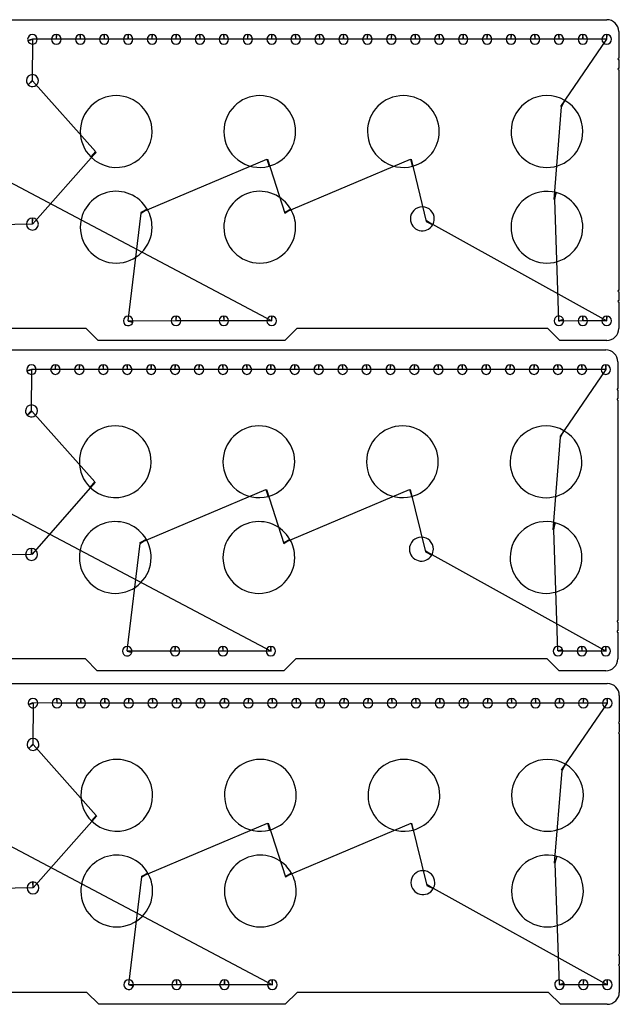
# Model space of a CAD drawing. Header units: inches. Extents: x 1 to 28.6, y 0.9 to 42.6.
# Tile 4 of 4: x 16.1 to 28.6, y 22 to 42.5. Entities that reach past the tile are written whole.
import ezdxf

# ---------------------------------------------------------------- set-up
doc = ezdxf.new("R2010")
doc.units = ezdxf.units.IN
doc.layers.get('0').update_dxf_attribs({"linetype": 'CONTINUOUS'})
doc.layers.add('3', color=7, linetype='CONTINUOUS')
doc.layers.add('9', color=7, linetype='CONTINUOUS')

msp = doc.modelspace()

# ---------------------------------------------------------------- linework, layer by layer
at = {"color": 0, "linetype": 'CONTINUOUS'}
for p, q in [((16.336, 42.124), (16.331, 41.269)), ((16.831, 42.128), (16.334, 42.132)), ((17.331, 42.128), (16.839, 42.128)), ((17.831, 42.128), (17.339, 42.128)), ((18.331, 42.128), (17.839, 42.128)), ((18.831, 42.128), (18.339, 42.128)), ((19.331, 42.128), (18.839, 42.128)), ((19.831, 42.128), (19.339, 42.128)), ((20.331, 42.128), (19.839, 42.128)), ((20.831, 42.128), (20.339, 42.128)), ((21.331, 42.128), (20.839, 42.128)), ((21.831, 42.128), (21.339, 42.128)), ((22.331, 42.128), (21.839, 42.128)), ((22.831, 42.128), (22.339, 42.128)), ((23.331, 42.128), (22.839, 42.128)), ((23.831, 42.128), (23.339, 42.128)), ((24.331, 42.128), (23.839, 42.128)), ((24.831, 42.128), (24.339, 42.128)), ((25.331, 42.128), (24.839, 42.128)), ((25.831, 42.128), (25.339, 42.128)), ((26.331, 42.128), (25.839, 42.128)), ((26.831, 42.128), (26.339, 42.128)), ((27.331, 42.128), (26.839, 42.128)), ((27.831, 42.128), (27.339, 42.128)), ((27.379, 40.724), (28.339, 42.128)), ((28.331, 42.128), (27.839, 42.128)), ((16.339, 41.262), (17.656, 39.781)), ((27.234, 38.782), (27.391, 40.717)), ((17.665, 39.772), (16.34, 38.265)), ((15.087, 39.551), (21.339, 36.244)), ((18.601, 38.507), (21.234, 39.62)), ((21.247, 39.623), (21.608, 38.495)), ((21.601, 38.507), (24.234, 39.62)), ((24.247, 39.623), (24.565, 38.32)), ((27.334, 36.248), (27.247, 38.779)), ((18.336, 36.248), (18.608, 38.495)), ((24.572, 38.332), (28.339, 36.244)), ((16.329, 38.265), (14.435, 38.235)), ((19.331, 36.244), (18.334, 36.24)), ((20.331, 36.244), (19.339, 36.244)), ((21.331, 36.244), (20.339, 36.244)), ((27.831, 36.244), (27.336, 36.24)), ((28.331, 36.244), (27.839, 36.244)), ((16.317, 35.222), (16.312, 34.367)), ((16.812, 35.226), (16.315, 35.23)), ((17.312, 35.226), (16.82, 35.226)), ((17.812, 35.226), (17.32, 35.226)), ((18.312, 35.226), (17.82, 35.226)), ((18.812, 35.226), (18.32, 35.226)), ((19.312, 35.226), (18.82, 35.226)), ((19.812, 35.226), (19.32, 35.226)), ((20.312, 35.226), (19.82, 35.226)), ((20.812, 35.226), (20.32, 35.226)), ((21.312, 35.226), (20.82, 35.226)), ((21.812, 35.226), (21.32, 35.226)), ((22.312, 35.226), (21.82, 35.226)), ((22.812, 35.226), (22.32, 35.226)), ((23.312, 35.226), (22.82, 35.226)), ((23.812, 35.226), (23.32, 35.226)), ((24.312, 35.226), (23.82, 35.226)), ((24.812, 35.226), (24.32, 35.226)), ((25.312, 35.226), (24.82, 35.226)), ((25.812, 35.226), (25.32, 35.226)), ((26.312, 35.226), (25.82, 35.226)), ((26.812, 35.226), (26.32, 35.226)), ((27.312, 35.226), (26.82, 35.226)), ((27.812, 35.226), (27.32, 35.226)), ((27.36, 33.822), (28.32, 35.226)), ((28.312, 35.226), (27.82, 35.226)), ((16.32, 34.36), (17.637, 32.879)), ((27.215, 31.88), (27.372, 33.815)), ((17.646, 32.87), (16.321, 31.363)), ((18.582, 31.605), (21.215, 32.717)), ((21.228, 32.721), (21.589, 31.593)), ((21.582, 31.605), (24.215, 32.717)), ((24.228, 32.721), (24.546, 31.418)), ((15.068, 32.649), (21.32, 29.342)), ((27.315, 29.346), (27.228, 31.877)), ((18.317, 29.346), (18.589, 31.593)), ((16.31, 31.363), (14.416, 31.333)), ((24.552, 31.429), (28.32, 29.342)), ((19.312, 29.342), (18.315, 29.338)), ((20.312, 29.342), (19.32, 29.342)), ((21.312, 29.342), (20.32, 29.342)), ((27.812, 29.342), (27.317, 29.338)), ((28.312, 29.342), (27.82, 29.342)), ((16.348, 28.251), (16.344, 27.397)), ((16.843, 28.255), (16.346, 28.259)), ((17.343, 28.255), (16.852, 28.255)), ((17.843, 28.255), (17.352, 28.255)), ((18.343, 28.255), (17.852, 28.255)), ((18.843, 28.255), (18.352, 28.255)), ((19.343, 28.255), (18.852, 28.255)), ((19.843, 28.255), (19.352, 28.255)), ((20.343, 28.255), (19.852, 28.255)), ((20.843, 28.255), (20.352, 28.255)), ((21.343, 28.255), (20.852, 28.255)), ((21.843, 28.255), (21.352, 28.255)), ((22.343, 28.255), (21.852, 28.255)), ((22.843, 28.255), (22.352, 28.255)), ((23.343, 28.255), (22.852, 28.255)), ((23.843, 28.255), (23.352, 28.255)), ((24.343, 28.255), (23.852, 28.255)), ((24.843, 28.255), (24.352, 28.255)), ((25.343, 28.255), (24.852, 28.255)), ((25.843, 28.255), (25.352, 28.255)), ((26.343, 28.255), (25.852, 28.255)), ((26.843, 28.255), (26.352, 28.255)), ((27.343, 28.255), (26.852, 28.255)), ((27.843, 28.255), (27.352, 28.255)), ((27.392, 26.851), (28.352, 28.255)), ((28.343, 28.255), (27.852, 28.255)), ((16.351, 27.389), (17.668, 25.908)), ((27.246, 24.91), (27.403, 26.845)), ((17.678, 25.899), (16.353, 24.393)), ((18.614, 24.634), (21.246, 25.747)), ((21.259, 25.75), (21.62, 24.623)), ((21.614, 24.634), (24.246, 25.747)), ((24.259, 25.75), (24.578, 24.447)), ((15.1, 25.678), (21.352, 22.371)), ((27.346, 22.375), (27.259, 24.906)), ((18.349, 22.375), (18.62, 24.623)), ((16.342, 24.393), (14.447, 24.363)), ((24.584, 24.459), (28.352, 22.371)), ((19.343, 22.371), (18.346, 22.367)), ((20.343, 22.371), (19.352, 22.371)), ((21.343, 22.371), (20.352, 22.371)), ((27.843, 22.371), (27.349, 22.367)), ((28.343, 22.371), (27.852, 22.371))]:
    msp.add_line(p, q, dxfattribs=at)
at = {"layer": '3', "color": 3, "linetype": 'CONTINUOUS'}
for p, q in [((1.335, 42.538), (28.335, 42.538)), ((28.585, 42.288), (28.585, 41.733)), ((28.585, 41.703), (28.585, 41.521)), ((28.585, 41.491), (28.585, 36.881)), ((28.585, 36.851), (28.585, 36.669)), ((28.585, 36.639), (28.585, 36.084)), ((17.46, 36.084), (12.21, 36.084)), ((17.71, 35.834), (17.46, 36.084)), ((21.857, 36.084), (21.607, 35.834)), ((27.107, 36.084), (21.857, 36.084)), ((27.357, 35.834), (27.107, 36.084)), ((21.607, 35.834), (17.71, 35.834)), ((28.335, 35.834), (27.357, 35.834)), ((1.316, 35.636), (28.316, 35.636)), ((28.566, 35.386), (28.566, 34.831)), ((28.566, 34.801), (28.566, 34.619)), ((28.566, 34.589), (28.566, 29.979)), ((28.566, 29.949), (28.566, 29.767)), ((28.566, 29.737), (28.566, 29.182)), ((17.441, 29.182), (12.191, 29.182)), ((17.691, 28.932), (17.441, 29.182)), ((21.838, 29.182), (21.588, 28.932)), ((27.088, 29.182), (21.838, 29.182)), ((27.338, 28.932), (27.088, 29.182)), ((21.588, 28.932), (17.691, 28.932)), ((28.316, 28.932), (27.338, 28.932)), ((1.347, 28.665), (28.347, 28.665)), ((28.597, 28.415), (28.597, 27.86)), ((28.597, 27.83), (28.597, 27.648)), ((28.597, 27.618), (28.597, 23.008)), ((28.597, 22.978), (28.597, 22.796)), ((28.597, 22.766), (28.597, 22.211)), ((17.472, 22.211), (12.222, 22.211)), ((17.722, 21.961), (17.472, 22.211)), ((21.869, 22.211), (21.619, 21.961)), ((27.119, 22.211), (21.869, 22.211)), ((27.369, 21.961), (27.119, 22.211)), ((21.619, 21.961), (17.722, 21.961)), ((28.347, 21.961), (27.369, 21.961))]:
    msp.add_line(p, q, dxfattribs=at)
for centre, radius, start, end in [((28.335, 42.288), 0.25, 360, 90), ((16.335, 42.128), 0.1, 360, 180), ((16.835, 42.128), 0.1, 90, 180), ((16.835, 42.128), 0.1, 360, 90), ((17.335, 42.128), 0.1, 90, 180), ((17.335, 42.128), 0.1, 360, 90), ((17.835, 42.128), 0.1, 90, 180), ((17.835, 42.128), 0.1, 360, 90), ((18.335, 42.128), 0.1, 90, 180), ((18.335, 42.128), 0.1, 360, 90), ((18.835, 42.128), 0.1, 90, 180), ((18.835, 42.128), 0.1, 360, 90), ((19.335, 42.128), 0.1, 90, 180), ((19.335, 42.128), 0.1, 360, 90), ((19.835, 42.128), 0.1, 90, 180), ((19.835, 42.128), 0.1, 360, 90), ((20.335, 42.128), 0.1, 90, 180), ((20.335, 42.128), 0.1, 360, 90), ((20.835, 42.128), 0.1, 90, 180), ((20.835, 42.128), 0.1, 360, 90), ((21.335, 42.128), 0.1, 90, 180), ((21.335, 42.128), 0.1, 360, 90), ((21.835, 42.128), 0.1, 90, 180), ((21.835, 42.128), 0.1, 360, 90), ((22.335, 42.128), 0.1, 90, 180), ((22.335, 42.128), 0.1, 360, 90), ((22.835, 42.128), 0.1, 90, 180), ((22.835, 42.128), 0.1, 360, 90), ((23.335, 42.128), 0.1, 90, 180), ((23.335, 42.128), 0.1, 360, 90), ((23.835, 42.128), 0.1, 90, 180), ((23.835, 42.128), 0.1, 360, 90), ((24.335, 42.128), 0.1, 90, 180), ((24.335, 42.128), 0.1, 360, 90), ((24.835, 42.128), 0.1, 90, 180), ((24.835, 42.128), 0.1, 360, 90), ((25.335, 42.128), 0.1, 90, 180), ((25.335, 42.128), 0.1, 360, 90), ((25.835, 42.128), 0.1, 90, 180), ((25.835, 42.128), 0.1, 360, 90), ((26.335, 42.128), 0.1, 90, 180), ((26.335, 42.128), 0.1, 360, 90), ((26.835, 42.128), 0.1, 90, 180), ((26.835, 42.128), 0.1, 360, 90), ((27.335, 42.128), 0.1, 90, 180), ((27.335, 42.128), 0.1, 360, 90), ((27.835, 42.128), 0.1, 90, 180), ((27.835, 42.128), 0.1, 360, 90), ((28.335, 42.128), 0.1, 90, 180), ((28.335, 42.128), 0.1, 360, 90), ((16.335, 42.128), 0.1, 180, 195), ((16.335, 42.128), 0.1, 195, 0), ((16.835, 42.128), 0.1, 180, 360), ((17.335, 42.128), 0.1, 180, 360), ((17.835, 42.128), 0.1, 180, 360), ((18.335, 42.128), 0.1, 180, 360), ((18.835, 42.128), 0.1, 180, 360), ((19.335, 42.128), 0.1, 180, 360), ((19.835, 42.128), 0.1, 180, 360), ((20.335, 42.128), 0.1, 180, 360), ((20.835, 42.128), 0.1, 180, 360), ((21.335, 42.128), 0.1, 180, 360), ((21.835, 42.128), 0.1, 180, 360), ((22.335, 42.128), 0.1, 180, 360), ((22.835, 42.128), 0.1, 180, 360), ((23.335, 42.128), 0.1, 180, 360), ((23.835, 42.128), 0.1, 180, 360), ((24.335, 42.128), 0.1, 180, 360), ((24.835, 42.128), 0.1, 180, 360), ((25.335, 42.128), 0.1, 180, 360), ((25.835, 42.128), 0.1, 180, 360), ((26.335, 42.128), 0.1, 180, 360), ((26.835, 42.128), 0.1, 180, 360), ((27.335, 42.128), 0.1, 180, 360), ((27.835, 42.128), 0.1, 180, 360), ((28.335, 42.128), 0.1, 180, 360), ((28.585, 41.718), 0.015, 90, 270), ((16.335, 41.266), 0.125, 360, 180), ((28.585, 41.506), 0.015, 90, 270), ((16.335, 41.266), 0.125, 180, 225), ((16.335, 41.266), 0.125, 225, 0), ((18.085, 40.201), 0.75, 360, 180), ((21.085, 40.201), 0.75, 360, 180), ((24.085, 40.201), 0.75, 360, 180), ((27.085, 40.201), 0.75, 60, 180), ((27.085, 40.201), 0.75, 360, 60), ((18.085, 40.201), 0.75, 180, 225), ((18.085, 40.201), 0.75, 225, 0), ((21.085, 40.201), 0.75, 180, 285), ((21.085, 40.201), 0.75, 285, 0), ((24.085, 40.201), 0.75, 180, 285), ((24.085, 40.201), 0.75, 285, 0), ((27.085, 40.201), 0.75, 180, 360), ((18.085, 38.201), 0.75, 30, 180), ((21.085, 38.201), 0.75, 30, 180), ((27.085, 38.201), 0.75, 75, 180), ((27.085, 38.201), 0.75, 360, 75), ((18.085, 38.201), 0.75, 360, 30), ((21.085, 38.201), 0.75, 360, 30), ((24.482, 38.376), 0.25, 360, 180), ((16.335, 38.265), 0.125, 90, 180), ((16.335, 38.265), 0.125, 360, 90), ((24.482, 38.376), 0.25, 180, 330), ((24.482, 38.376), 0.25, 330, 0), ((16.335, 38.265), 0.125, 180, 360), ((18.085, 38.201), 0.75, 180, 360), ((21.085, 38.201), 0.75, 180, 360), ((27.085, 38.201), 0.75, 180, 360), ((28.585, 36.866), 0.015, 90, 270), ((28.585, 36.654), 0.015, 90, 270), ((18.335, 36.244), 0.1, 360, 180), ((18.335, 36.244), 0.1, 180, 345), ((18.335, 36.244), 0.1, 345, 0), ((19.335, 36.244), 0.1, 90, 180), ((19.335, 36.244), 0.1, 180, 360), ((19.335, 36.244), 0.1, 360, 90), ((20.335, 36.244), 0.1, 90, 180), ((20.335, 36.244), 0.1, 180, 360), ((20.335, 36.244), 0.1, 360, 90), ((21.335, 36.244), 0.1, 90, 180), ((21.335, 36.244), 0.1, 180, 360), ((21.335, 36.244), 0.1, 360, 90), ((27.335, 36.244), 0.1, 15, 180), ((27.335, 36.244), 0.1, 180, 360), ((27.335, 36.244), 0.1, 360, 15), ((27.835, 36.244), 0.1, 90, 180), ((27.835, 36.244), 0.1, 180, 360), ((27.835, 36.244), 0.1, 360, 90), ((28.335, 36.244), 0.1, 90, 180), ((28.335, 36.244), 0.1, 180, 360), ((28.335, 36.244), 0.1, 360, 90), ((28.335, 36.084), 0.25, 270.0003, 0.0003), ((28.316, 35.386), 0.25, 360, 90), ((16.316, 35.226), 0.1, 360, 180), ((16.316, 35.226), 0.1, 180, 195), ((16.316, 35.226), 0.1, 195, 0), ((16.816, 35.226), 0.1, 90, 180), ((16.816, 35.226), 0.1, 180, 360), ((16.816, 35.226), 0.1, 360, 90), ((17.316, 35.226), 0.1, 90, 180), ((17.316, 35.226), 0.1, 180, 360), ((17.316, 35.226), 0.1, 360, 90), ((17.816, 35.226), 0.1, 90, 180), ((17.816, 35.226), 0.1, 180, 360), ((17.816, 35.226), 0.1, 360, 90), ((18.316, 35.226), 0.1, 90, 180), ((18.316, 35.226), 0.1, 180, 360), ((18.316, 35.226), 0.1, 360, 90), ((18.816, 35.226), 0.1, 90, 180), ((18.816, 35.226), 0.1, 180, 360), ((18.816, 35.226), 0.1, 360, 90), ((19.316, 35.226), 0.1, 90, 180), ((19.316, 35.226), 0.1, 180, 360), ((19.316, 35.226), 0.1, 360, 90), ((19.816, 35.226), 0.1, 90, 180), ((19.816, 35.226), 0.1, 180, 360), ((19.816, 35.226), 0.1, 360, 90), ((20.316, 35.226), 0.1, 90, 180), ((20.316, 35.226), 0.1, 180, 360), ((20.316, 35.226), 0.1, 360, 90), ((20.816, 35.226), 0.1, 90, 180), ((20.816, 35.226), 0.1, 180, 360), ((20.816, 35.226), 0.1, 360, 90), ((21.316, 35.226), 0.1, 90, 180), ((21.316, 35.226), 0.1, 180, 360), ((21.316, 35.226), 0.1, 360, 90), ((21.816, 35.226), 0.1, 90, 180), ((21.816, 35.226), 0.1, 180, 360), ((21.816, 35.226), 0.1, 360, 90), ((22.316, 35.226), 0.1, 90, 180), ((22.316, 35.226), 0.1, 180, 360), ((22.316, 35.226), 0.1, 360, 90), ((22.816, 35.226), 0.1, 90, 180), ((22.816, 35.226), 0.1, 180, 360), ((22.816, 35.226), 0.1, 360, 90), ((23.316, 35.226), 0.1, 90, 180), ((23.316, 35.226), 0.1, 180, 360), ((23.316, 35.226), 0.1, 360, 90), ((23.816, 35.226), 0.1, 90, 180), ((23.816, 35.226), 0.1, 180, 360), ((23.816, 35.226), 0.1, 360, 90), ((24.316, 35.226), 0.1, 90, 180), ((24.316, 35.226), 0.1, 180, 360), ((24.316, 35.226), 0.1, 360, 90), ((24.816, 35.226), 0.1, 90, 180), ((24.816, 35.226), 0.1, 180, 360), ((24.816, 35.226), 0.1, 360, 90), ((25.316, 35.226), 0.1, 90, 180), ((25.316, 35.226), 0.1, 180, 360), ((25.316, 35.226), 0.1, 360, 90), ((25.816, 35.226), 0.1, 90, 180), ((25.816, 35.226), 0.1, 180, 360), ((25.816, 35.226), 0.1, 360, 90), ((26.316, 35.226), 0.1, 90, 180), ((26.316, 35.226), 0.1, 180, 360), ((26.316, 35.226), 0.1, 360, 90), ((26.816, 35.226), 0.1, 90, 180), ((26.816, 35.226), 0.1, 180, 360), ((26.816, 35.226), 0.1, 360, 90), ((27.316, 35.226), 0.1, 90, 180), ((27.316, 35.226), 0.1, 180, 360), ((27.316, 35.226), 0.1, 360, 90), ((27.816, 35.226), 0.1, 90, 180), ((27.816, 35.226), 0.1, 180, 360), ((27.816, 35.226), 0.1, 360, 90), ((28.316, 35.226), 0.1, 90, 180), ((28.316, 35.226), 0.1, 180, 360), ((28.316, 35.226), 0.1, 360, 90), ((28.566, 34.816), 0.015, 90, 270), ((28.566, 34.604), 0.015, 90, 270), ((16.316, 34.363), 0.125, 360, 180), ((16.316, 34.363), 0.125, 180, 225), ((16.316, 34.363), 0.125, 225, 0), ((18.066, 33.299), 0.75, 360, 180), ((21.066, 33.299), 0.75, 360, 180), ((24.066, 33.299), 0.75, 360, 180), ((27.066, 33.299), 0.75, 60, 180), ((27.066, 33.299), 0.75, 360, 60), ((18.066, 33.299), 0.75, 180, 225), ((18.066, 33.299), 0.75, 225, 0), ((21.066, 33.299), 0.75, 180, 285), ((21.066, 33.299), 0.75, 285, 0), ((24.066, 33.299), 0.75, 180, 285), ((24.066, 33.299), 0.75, 285, 0), ((27.066, 33.299), 0.75, 180, 360), ((18.066, 31.299), 0.75, 30, 180), ((21.066, 31.299), 0.75, 30, 180), ((27.066, 31.299), 0.75, 75, 180), ((27.066, 31.299), 0.75, 360, 75), ((24.462, 31.474), 0.25, 360, 180), ((16.316, 31.363), 0.125, 90, 180), ((16.316, 31.363), 0.125, 360, 90), ((18.066, 31.299), 0.75, 360, 30), ((21.066, 31.299), 0.75, 360, 30), ((16.316, 31.363), 0.125, 180, 360), ((18.066, 31.299), 0.75, 180, 360), ((21.066, 31.299), 0.75, 180, 360), ((24.462, 31.474), 0.25, 180, 330), ((24.462, 31.474), 0.25, 330, 0), ((27.066, 31.299), 0.75, 180, 360), ((28.566, 29.964), 0.015, 90, 270), ((28.566, 29.752), 0.015, 90, 270), ((18.316, 29.342), 0.1, 360, 180), ((19.316, 29.342), 0.1, 90, 180), ((19.316, 29.342), 0.1, 360, 90), ((20.316, 29.342), 0.1, 90, 180), ((20.316, 29.342), 0.1, 360, 90), ((21.316, 29.342), 0.1, 90, 180), ((21.316, 29.342), 0.1, 360, 90), ((27.316, 29.342), 0.1, 15, 180), ((27.816, 29.342), 0.1, 90, 180), ((27.816, 29.342), 0.1, 360, 90), ((28.316, 29.342), 0.1, 90, 180), ((28.316, 29.342), 0.1, 360, 90), ((18.316, 29.342), 0.1, 180, 345), ((18.316, 29.342), 0.1, 345, 0), ((19.316, 29.342), 0.1, 180, 360), ((20.316, 29.342), 0.1, 180, 360), ((21.316, 29.342), 0.1, 180, 360), ((27.316, 29.342), 0.1, 180, 360), ((27.316, 29.342), 0.1, 360, 15), ((27.816, 29.342), 0.1, 180, 360), ((28.316, 29.342), 0.1, 180, 360), ((28.316, 29.182), 0.25, 270.0003, 0.0003), ((28.347, 28.415), 0.25, 0, 90), ((16.347, 28.255), 0.1, 360, 180), ((16.347, 28.255), 0.1, 180, 195), ((16.347, 28.255), 0.1, 195, 0), ((16.847, 28.255), 0.1, 90, 180), ((16.847, 28.255), 0.1, 180, 360), ((16.847, 28.255), 0.1, 360, 90), ((17.347, 28.255), 0.1, 90, 180), ((17.347, 28.255), 0.1, 180, 360), ((17.347, 28.255), 0.1, 360, 90), ((17.847, 28.255), 0.1, 90, 180), ((17.847, 28.255), 0.1, 180, 360), ((17.847, 28.255), 0.1, 360, 90), ((18.347, 28.255), 0.1, 90, 180), ((18.347, 28.255), 0.1, 180, 360), ((18.347, 28.255), 0.1, 360, 90), ((18.847, 28.255), 0.1, 90, 180), ((18.847, 28.255), 0.1, 180, 360), ((18.847, 28.255), 0.1, 360, 90), ((19.347, 28.255), 0.1, 90, 180), ((19.347, 28.255), 0.1, 180, 360), ((19.347, 28.255), 0.1, 360, 90), ((19.847, 28.255), 0.1, 90, 180), ((19.847, 28.255), 0.1, 180, 360), ((19.847, 28.255), 0.1, 360, 90), ((20.347, 28.255), 0.1, 90, 180), ((20.347, 28.255), 0.1, 180, 360), ((20.347, 28.255), 0.1, 360, 90), ((20.847, 28.255), 0.1, 90, 180), ((20.847, 28.255), 0.1, 180, 360), ((20.847, 28.255), 0.1, 360, 90), ((21.347, 28.255), 0.1, 90, 180), ((21.347, 28.255), 0.1, 180, 360), ((21.347, 28.255), 0.1, 360, 90), ((21.847, 28.255), 0.1, 90, 180), ((21.847, 28.255), 0.1, 180, 360), ((21.847, 28.255), 0.1, 360, 90), ((22.347, 28.255), 0.1, 90, 180), ((22.347, 28.255), 0.1, 180, 360), ((22.347, 28.255), 0.1, 360, 90), ((22.847, 28.255), 0.1, 90, 180), ((22.847, 28.255), 0.1, 180, 360), ((22.847, 28.255), 0.1, 360, 90), ((23.347, 28.255), 0.1, 90, 180), ((23.347, 28.255), 0.1, 180, 360), ((23.347, 28.255), 0.1, 360, 90), ((23.847, 28.255), 0.1, 90, 180), ((23.847, 28.255), 0.1, 180, 360), ((23.847, 28.255), 0.1, 360, 90), ((24.347, 28.255), 0.1, 90, 180), ((24.347, 28.255), 0.1, 180, 360), ((24.347, 28.255), 0.1, 360, 90), ((24.847, 28.255), 0.1, 90, 180), ((24.847, 28.255), 0.1, 180, 360), ((24.847, 28.255), 0.1, 360, 90), ((25.347, 28.255), 0.1, 90, 180), ((25.347, 28.255), 0.1, 180, 360), ((25.347, 28.255), 0.1, 360, 90), ((25.847, 28.255), 0.1, 90, 180), ((25.847, 28.255), 0.1, 180, 360), ((25.847, 28.255), 0.1, 360, 90), ((26.347, 28.255), 0.1, 90, 180), ((26.347, 28.255), 0.1, 180, 360), ((26.347, 28.255), 0.1, 360, 90), ((26.847, 28.255), 0.1, 90, 180), ((26.847, 28.255), 0.1, 180, 360), ((26.847, 28.255), 0.1, 360, 90), ((27.347, 28.255), 0.1, 90, 180), ((27.347, 28.255), 0.1, 180, 360), ((27.347, 28.255), 0.1, 360, 90), ((27.847, 28.255), 0.1, 90, 180), ((27.847, 28.255), 0.1, 180, 360), ((27.847, 28.255), 0.1, 360, 90), ((28.347, 28.255), 0.1, 90, 180), ((28.347, 28.255), 0.1, 180, 360), ((28.347, 28.255), 0.1, 360, 90), ((28.597, 27.845), 0.015, 90, 270), ((28.597, 27.633), 0.015, 90, 270), ((16.347, 27.393), 0.125, 360, 180), ((16.347, 27.393), 0.125, 180, 225), ((16.347, 27.393), 0.125, 225, 0), ((18.097, 26.328), 0.75, 360, 180), ((21.097, 26.328), 0.75, 360, 180), ((24.097, 26.328), 0.75, 360, 180), ((27.097, 26.328), 0.75, 60, 180), ((27.097, 26.328), 0.75, 360, 60), ((18.097, 26.328), 0.75, 180, 225), ((18.097, 26.328), 0.75, 225, 0), ((21.097, 26.328), 0.75, 180, 285), ((21.097, 26.328), 0.75, 285, 0), ((24.097, 26.328), 0.75, 180, 285), ((24.097, 26.328), 0.75, 285, 0), ((27.097, 26.328), 0.75, 180, 360), ((18.097, 24.328), 0.75, 30, 180), ((21.097, 24.328), 0.75, 30, 180), ((27.097, 24.328), 0.75, 75, 180), ((27.097, 24.328), 0.75, 360, 75), ((18.097, 24.328), 0.75, 360, 30), ((21.097, 24.328), 0.75, 360, 30), ((24.494, 24.503), 0.25, 360, 180), ((16.347, 24.393), 0.125, 90, 180), ((16.347, 24.393), 0.125, 360, 90), ((24.494, 24.503), 0.25, 180, 330), ((24.494, 24.503), 0.25, 330, 0), ((16.347, 24.393), 0.125, 180, 360), ((18.097, 24.328), 0.75, 180, 360), ((21.097, 24.328), 0.75, 180, 360), ((27.097, 24.328), 0.75, 180, 360), ((28.597, 22.993), 0.015, 90, 270), ((28.597, 22.781), 0.015, 90, 270), ((18.347, 22.371), 0.1, 360, 180), ((19.347, 22.371), 0.1, 90, 180), ((19.347, 22.371), 0.1, 360, 90), ((20.347, 22.371), 0.1, 90, 180), ((20.347, 22.371), 0.1, 360, 90), ((21.347, 22.371), 0.1, 90, 180), ((21.347, 22.371), 0.1, 360, 90), ((27.347, 22.371), 0.1, 15, 180), ((27.847, 22.371), 0.1, 90, 180), ((27.847, 22.371), 0.1, 360, 90), ((28.347, 22.371), 0.1, 90, 180), ((28.347, 22.371), 0.1, 360, 90), ((18.347, 22.371), 0.1, 180, 345), ((18.347, 22.371), 0.1, 345, 0), ((19.347, 22.371), 0.1, 180, 360), ((20.347, 22.371), 0.1, 180, 360), ((21.347, 22.371), 0.1, 180, 360), ((27.347, 22.371), 0.1, 180, 360), ((27.347, 22.371), 0.1, 360, 15), ((27.847, 22.371), 0.1, 180, 360), ((28.347, 22.371), 0.1, 180, 360), ((28.347, 22.211), 0.25, 270.0003, 0.0003)]:
    msp.add_arc(centre, radius, start, end, dxfattribs=at)
at = {"layer": '9', "color": 9, "linetype": 'CONTINUOUS'}
for p, q in [((16.835, 42.228), (16.831, 42.128)), ((16.839, 42.128), (16.835, 42.228)), ((17.335, 42.228), (17.331, 42.128)), ((17.339, 42.128), (17.335, 42.228)), ((17.835, 42.228), (17.831, 42.128)), ((17.839, 42.128), (17.835, 42.228)), ((18.335, 42.228), (18.331, 42.128)), ((18.339, 42.128), (18.335, 42.228)), ((18.835, 42.228), (18.831, 42.128)), ((18.839, 42.128), (18.835, 42.228)), ((19.335, 42.228), (19.331, 42.128)), ((19.339, 42.128), (19.335, 42.228)), ((19.835, 42.228), (19.831, 42.128)), ((19.839, 42.128), (19.835, 42.228)), ((20.335, 42.228), (20.331, 42.128)), ((20.339, 42.128), (20.335, 42.228)), ((20.835, 42.228), (20.831, 42.128)), ((20.839, 42.128), (20.835, 42.228)), ((21.335, 42.228), (21.331, 42.128)), ((21.339, 42.128), (21.335, 42.228)), ((21.835, 42.228), (21.831, 42.128)), ((21.839, 42.128), (21.835, 42.228)), ((22.335, 42.228), (22.331, 42.128)), ((22.339, 42.128), (22.335, 42.228)), ((22.835, 42.228), (22.831, 42.128)), ((22.839, 42.128), (22.835, 42.228)), ((23.335, 42.228), (23.331, 42.128)), ((23.339, 42.128), (23.335, 42.228)), ((23.835, 42.228), (23.831, 42.128)), ((23.839, 42.128), (23.835, 42.228)), ((24.335, 42.228), (24.331, 42.128)), ((24.339, 42.128), (24.335, 42.228)), ((24.835, 42.228), (24.831, 42.128)), ((24.839, 42.128), (24.835, 42.228)), ((25.335, 42.228), (25.331, 42.128)), ((25.339, 42.128), (25.335, 42.228)), ((25.835, 42.228), (25.831, 42.128)), ((25.839, 42.128), (25.835, 42.228)), ((26.335, 42.228), (26.331, 42.128)), ((26.339, 42.128), (26.335, 42.228)), ((26.835, 42.228), (26.831, 42.128)), ((26.839, 42.128), (26.835, 42.228)), ((27.335, 42.228), (27.331, 42.128)), ((27.339, 42.128), (27.335, 42.228)), ((27.835, 42.228), (27.831, 42.128)), ((27.839, 42.128), (27.835, 42.228)), ((28.335, 42.228), (28.331, 42.128)), ((28.339, 42.128), (28.335, 42.228)), ((16.334, 42.132), (16.238, 42.102)), ((16.238, 42.102), (16.336, 42.124)), ((16.331, 41.269), (16.247, 41.177)), ((16.247, 41.177), (16.339, 41.262)), ((27.46, 40.85), (27.379, 40.724)), ((27.391, 40.717), (27.46, 40.85)), ((17.656, 39.781), (17.555, 39.671)), ((17.555, 39.671), (17.665, 39.772)), ((21.234, 39.62), (21.279, 39.476)), ((21.279, 39.476), (21.247, 39.623)), ((24.234, 39.62), (24.279, 39.476)), ((24.279, 39.476), (24.247, 39.623)), ((27.279, 38.925), (27.234, 38.782)), ((27.247, 38.779), (27.279, 38.925)), ((18.735, 38.576), (18.601, 38.507)), ((18.608, 38.495), (18.735, 38.576)), ((21.735, 38.576), (21.601, 38.507)), ((21.608, 38.495), (21.735, 38.576)), ((16.335, 38.39), (16.329, 38.265)), ((16.34, 38.265), (16.335, 38.39)), ((24.565, 38.32), (24.698, 38.251)), ((24.698, 38.251), (24.572, 38.332)), ((18.334, 36.24), (18.432, 36.218)), ((18.432, 36.218), (18.336, 36.248)), ((19.335, 36.344), (19.331, 36.244)), ((19.339, 36.244), (19.335, 36.344)), ((20.335, 36.344), (20.331, 36.244)), ((20.339, 36.244), (20.335, 36.344)), ((21.335, 36.344), (21.331, 36.244)), ((21.339, 36.244), (21.335, 36.344)), ((27.432, 36.27), (27.334, 36.248)), ((27.336, 36.24), (27.432, 36.27)), ((27.835, 36.344), (27.831, 36.244)), ((27.839, 36.244), (27.835, 36.344)), ((28.335, 36.344), (28.331, 36.244)), ((28.339, 36.244), (28.335, 36.344)), ((16.315, 35.23), (16.219, 35.2)), ((16.219, 35.2), (16.317, 35.222)), ((16.816, 35.326), (16.812, 35.226)), ((16.82, 35.226), (16.816, 35.326)), ((17.316, 35.326), (17.312, 35.226)), ((17.32, 35.226), (17.316, 35.326)), ((17.816, 35.326), (17.812, 35.226)), ((17.82, 35.226), (17.816, 35.326)), ((18.316, 35.326), (18.312, 35.226)), ((18.32, 35.226), (18.316, 35.326)), ((18.816, 35.326), (18.812, 35.226)), ((18.82, 35.226), (18.816, 35.326)), ((19.316, 35.326), (19.312, 35.226)), ((19.32, 35.226), (19.316, 35.326)), ((19.816, 35.326), (19.812, 35.226)), ((19.82, 35.226), (19.816, 35.326)), ((20.316, 35.326), (20.312, 35.226)), ((20.32, 35.226), (20.316, 35.326)), ((20.816, 35.326), (20.812, 35.226)), ((20.82, 35.226), (20.816, 35.326)), ((21.316, 35.326), (21.312, 35.226)), ((21.32, 35.226), (21.316, 35.326)), ((21.816, 35.326), (21.812, 35.226)), ((21.82, 35.226), (21.816, 35.326)), ((22.316, 35.326), (22.312, 35.226)), ((22.32, 35.226), (22.316, 35.326)), ((22.816, 35.326), (22.812, 35.226)), ((22.82, 35.226), (22.816, 35.326)), ((23.316, 35.326), (23.312, 35.226)), ((23.32, 35.226), (23.316, 35.326)), ((23.816, 35.326), (23.812, 35.226)), ((23.82, 35.226), (23.816, 35.326)), ((24.316, 35.326), (24.312, 35.226)), ((24.32, 35.226), (24.316, 35.326)), ((24.816, 35.326), (24.812, 35.226)), ((24.82, 35.226), (24.816, 35.326)), ((25.316, 35.326), (25.312, 35.226)), ((25.32, 35.226), (25.316, 35.326)), ((25.816, 35.326), (25.812, 35.226)), ((25.82, 35.226), (25.816, 35.326)), ((26.316, 35.326), (26.312, 35.226)), ((26.32, 35.226), (26.316, 35.326)), ((26.816, 35.326), (26.812, 35.226)), ((26.82, 35.226), (26.816, 35.326)), ((27.316, 35.326), (27.312, 35.226)), ((27.32, 35.226), (27.316, 35.326)), ((27.816, 35.326), (27.812, 35.226)), ((27.82, 35.226), (27.816, 35.326)), ((28.316, 35.326), (28.312, 35.226)), ((28.32, 35.226), (28.316, 35.326)), ((16.312, 34.367), (16.228, 34.275)), ((16.228, 34.275), (16.32, 34.36)), ((27.441, 33.948), (27.36, 33.822)), ((27.372, 33.815), (27.441, 33.948)), ((17.637, 32.879), (17.536, 32.768)), ((17.536, 32.768), (17.646, 32.87)), ((21.215, 32.717), (21.26, 32.574)), ((21.26, 32.574), (21.228, 32.721)), ((24.215, 32.717), (24.26, 32.574)), ((24.26, 32.574), (24.228, 32.721)), ((27.26, 32.023), (27.215, 31.88)), ((27.228, 31.877), (27.26, 32.023)), ((16.316, 31.488), (16.31, 31.363)), ((16.321, 31.363), (16.316, 31.488)), ((18.715, 31.674), (18.582, 31.605)), ((18.589, 31.593), (18.715, 31.674)), ((21.715, 31.674), (21.582, 31.605)), ((21.589, 31.593), (21.715, 31.674)), ((24.546, 31.418), (24.679, 31.349)), ((24.679, 31.349), (24.552, 31.429)), ((19.316, 29.442), (19.312, 29.342)), ((19.32, 29.342), (19.316, 29.442)), ((20.316, 29.442), (20.312, 29.342)), ((20.32, 29.342), (20.316, 29.442)), ((21.316, 29.442), (21.312, 29.342)), ((21.32, 29.342), (21.316, 29.442)), ((27.816, 29.442), (27.812, 29.342)), ((27.82, 29.342), (27.816, 29.442)), ((28.316, 29.442), (28.312, 29.342)), ((28.32, 29.342), (28.316, 29.442)), ((18.315, 29.338), (18.412, 29.316)), ((18.412, 29.316), (18.317, 29.346)), ((27.412, 29.368), (27.315, 29.346)), ((27.317, 29.338), (27.412, 29.368)), ((16.346, 28.259), (16.251, 28.229)), ((16.251, 28.229), (16.348, 28.251)), ((16.847, 28.355), (16.843, 28.255)), ((16.852, 28.255), (16.847, 28.355)), ((17.347, 28.355), (17.343, 28.255)), ((17.352, 28.255), (17.347, 28.355)), ((17.847, 28.355), (17.843, 28.255)), ((17.852, 28.255), (17.847, 28.355)), ((18.347, 28.355), (18.343, 28.255)), ((18.352, 28.255), (18.347, 28.355)), ((18.847, 28.355), (18.843, 28.255)), ((18.852, 28.255), (18.847, 28.355)), ((19.347, 28.355), (19.343, 28.255)), ((19.352, 28.255), (19.347, 28.355)), ((19.847, 28.355), (19.843, 28.255)), ((19.852, 28.255), (19.847, 28.355)), ((20.347, 28.355), (20.343, 28.255)), ((20.352, 28.255), (20.347, 28.355)), ((20.847, 28.355), (20.843, 28.255)), ((20.852, 28.255), (20.847, 28.355)), ((21.347, 28.355), (21.343, 28.255)), ((21.352, 28.255), (21.347, 28.355)), ((21.847, 28.355), (21.843, 28.255)), ((21.852, 28.255), (21.847, 28.355)), ((22.347, 28.355), (22.343, 28.255)), ((22.352, 28.255), (22.347, 28.355)), ((22.847, 28.355), (22.843, 28.255)), ((22.852, 28.255), (22.847, 28.355)), ((23.347, 28.355), (23.343, 28.255)), ((23.352, 28.255), (23.347, 28.355)), ((23.847, 28.355), (23.843, 28.255)), ((23.852, 28.255), (23.847, 28.355)), ((24.347, 28.355), (24.343, 28.255)), ((24.352, 28.255), (24.347, 28.355)), ((24.847, 28.355), (24.843, 28.255)), ((24.852, 28.255), (24.847, 28.355)), ((25.347, 28.355), (25.343, 28.255)), ((25.352, 28.255), (25.347, 28.355)), ((25.847, 28.355), (25.843, 28.255)), ((25.852, 28.255), (25.847, 28.355)), ((26.347, 28.355), (26.343, 28.255)), ((26.352, 28.255), (26.347, 28.355)), ((26.847, 28.355), (26.843, 28.255)), ((26.852, 28.255), (26.847, 28.355)), ((27.347, 28.355), (27.343, 28.255)), ((27.352, 28.255), (27.347, 28.355)), ((27.847, 28.355), (27.843, 28.255)), ((27.852, 28.255), (27.847, 28.355)), ((28.347, 28.355), (28.343, 28.255)), ((28.352, 28.255), (28.347, 28.355)), ((16.344, 27.397), (16.259, 27.304)), ((16.259, 27.304), (16.351, 27.389)), ((27.472, 26.978), (27.392, 26.851)), ((27.403, 26.845), (27.472, 26.978)), ((17.668, 25.908), (17.567, 25.798)), ((17.567, 25.798), (17.678, 25.899)), ((21.246, 25.747), (21.292, 25.604)), ((21.292, 25.604), (21.259, 25.75)), ((24.246, 25.747), (24.292, 25.604)), ((24.292, 25.604), (24.259, 25.75)), ((27.292, 25.053), (27.246, 24.91)), ((27.259, 24.906), (27.292, 25.053)), ((18.747, 24.703), (18.614, 24.634)), ((18.62, 24.623), (18.747, 24.703)), ((21.747, 24.703), (21.614, 24.634)), ((21.62, 24.623), (21.747, 24.703)), ((16.347, 24.518), (16.342, 24.393)), ((16.353, 24.393), (16.347, 24.518)), ((24.578, 24.447), (24.711, 24.378)), ((24.711, 24.378), (24.584, 24.459)), ((19.347, 22.471), (19.343, 22.371)), ((19.352, 22.371), (19.347, 22.471)), ((20.347, 22.471), (20.343, 22.371)), ((20.352, 22.371), (20.347, 22.471)), ((21.347, 22.471), (21.343, 22.371)), ((21.352, 22.371), (21.347, 22.471)), ((27.847, 22.471), (27.843, 22.371)), ((27.852, 22.371), (27.847, 22.471)), ((28.347, 22.471), (28.343, 22.371)), ((28.352, 22.371), (28.347, 22.471)), ((18.346, 22.367), (18.444, 22.345)), ((18.444, 22.345), (18.349, 22.375)), ((27.444, 22.397), (27.346, 22.375)), ((27.349, 22.367), (27.444, 22.397))]:
    msp.add_line(p, q, dxfattribs=at)

doc.saveas('drawing.dxf')
